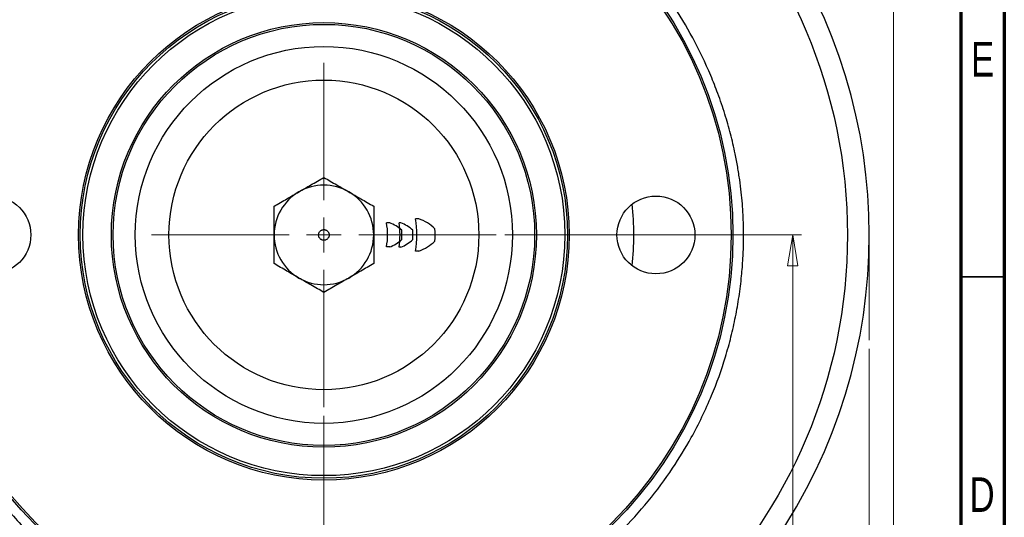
# Model space of a CAD drawing. Header units: inches. Extents: x 0.6 to 16.3, y 0.2 to 11.5.
# Tile 33 of 34: x 11.9 to 16.3, y 6.7 to 9. Entities that reach past the tile are written whole.
import ezdxf

# ---------------------------------------------------------------- set-up
doc = ezdxf.new("R2010")
doc.units = ezdxf.units.IN
doc.header["$MEASUREMENT"] = 0
doc.linetypes.add('CENTERX2', pattern=[0.8, 0.5, -0.1, 0.1, -0.1])
doc.styles.add('SLDTEXTSTYLE0', font='TXT', dxfattribs={"width": 0.75})
doc.dimstyles.new('SLDDIMSTYLE1', dxfattribs={"dimtxt": 0.137795, "dimasz": 0.14, "dimexe": 0, "dimexo": 0.0625, "dimgap": 0.034449, "dimtad": 0, "dimtih": 1, "dimtoh": 1, "dimdec": 1, "dimlfac": 1.25, "dimrnd": 1e-09, "dimzin": 12, "dimdsep": 46, "dimtxsty": 'SLDTEXTSTYLE0', "dimblk1": 'CLOSED', "dimblk2": 'CLOSED', "dimsah": 1, "dimcen": 0.09, "dimadec": 0, "dimazin": 3, "dimtfac": 1, "dimtdec": 1, "dimtofl": 0, "dimtmove": 0, "dimatfit": 3, "dimldrblk": 'CLOSED', "dimfxl": 0, "dimfrac": 2, "dimtolj": 1, "dimtzin": 12, "dimarcsym": 0})
doc.dimstyles.new('SLDDIMSTYLE2', dxfattribs={"dimtxt": 0.137795, "dimasz": 0.14, "dimexe": 0, "dimexo": 0.0625, "dimgap": 0.034449, "dimtad": 0, "dimdec": 1, "dimlfac": 1.25, "dimrnd": 1e-09, "dimzin": 12, "dimdsep": 46, "dimtxsty": 'SLDTEXTSTYLE0', "dimblk1": 'CLOSED', "dimblk2": 'CLOSED', "dimsah": 1, "dimcen": 0.09, "dimadec": 0, "dimazin": 3, "dimtfac": 1, "dimtdec": 1, "dimtofl": 0, "dimtmove": 0, "dimatfit": 3, "dimldrblk": 'CLOSED', "dimfxl": 0, "dimfrac": 2, "dimtolj": 1, "dimtzin": 12, "dimarcsym": 0})
doc.dimstyles.new('SLDDIMSTYLE3', dxfattribs={"dimtxt": 0.137795, "dimasz": 0.14, "dimexe": 0, "dimexo": 0.0625, "dimgap": 0.034449, "dimtad": 0, "dimtih": 1, "dimtoh": 1, "dimdec": 1, "dimlfac": 1.25, "dimrnd": 1e-09, "dimzin": 12, "dimdsep": 46, "dimtxsty": 'SLDTEXTSTYLE0', "dimblk1": 'CLOSED', "dimblk2": 'CLOSED', "dimsah": 1, "dimcen": 0.09, "dimadec": 0, "dimazin": 3, "dimtfac": 1, "dimtofl": 0, "dimtmove": 0, "dimatfit": 3, "dimldrblk": 'CLOSED', "dimfxl": 0, "dimfrac": 2, "dimtolj": 1, "dimtzin": 12, "dimarcsym": 0})

# ---------------------------------------------------------------- blocks, each defined once
blk = doc.blocks.new('_Closed')
at = {"color": 0, "linetype": 'ByBlock', "lineweight": -2}
for p, q in [((-1, 0.166667), (0, 0)), ((-1, 0.166667), (-1, -0.166667)), ((0, 0), (-1, -0.166667)), ((0, 0), (-1, 0))]:
    blk.add_line(p, q, dxfattribs=at)
blk = doc.blocks.new('_D_5')
at = {"color": 7, "linetype": 'Continuous', "lineweight": 0}
for p, q in [((13.3041, 10.4684), (15.878, 10.4684)), ((15.8386, 10.4684), (15.8386, 9.9632)), ((15.6859, 9.9352), (15.6439, 9.9352)), ((15.6439, 9.9352), (15.6439, 9.7164)), ((15.9914, 9.9352), (16.0333, 9.9352)), ((16.0333, 9.9352), (16.0333, 9.7164)), ((15.6439, 9.7164), (15.6859, 9.7164)), ((16.0333, 9.7164), (15.9914, 9.7164)), ((15.8386, 4.6247), (15.8386, 9.5103)), ((13.7529, 4.6247), (15.878, 4.6247))]:
    blk.add_line(p, q, dxfattribs=at)
at = {"color": 7, "linetype": 'Continuous', "lineweight": 18, "xscale": 0.14, "yscale": 0.14}
for p, rotation in [((15.8386, 10.4684), 90.0000000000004), ((15.8386, 4.6247), 270.0000000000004)]:
    blk.add_blockref('_Closed', p, dxfattribs=dict(at, rotation=rotation))
at = {"color": 7, "linetype": 'Continuous', "lineweight": 18, "char_height": 0.1378, "attachment_point": 1, "style": 'SLDTEXTSTYLE0'}
for s, insert in [('186', (15.6859, 9.8941)), ('7.3', (15.7114, 9.6879))]:
    blk.add_mtext(s, dxfattribs=dict(at, insert=insert))
blk = doc.blocks.new('_D_6')
at = {"color": 7, "linetype": 'Continuous', "lineweight": 0}
for p, q in [((15.7288, 7.4892), (15.7288, 3.2435)), ((12.2648, 4.8724), (12.2648, 3.2435)), ((14.3538, 3.4813), (14.3118, 3.4813)), ((14.3118, 3.4813), (14.3118, 3.2626)), ((14.6593, 3.4813), (14.7012, 3.4813)), ((14.7012, 3.4813), (14.7012, 3.2626)), ((12.2648, 3.2829), (14.191, 3.2829)), ((14.3118, 3.2626), (14.3538, 3.2626)), ((14.7012, 3.2626), (14.6593, 3.2626)), ((15.7288, 3.2829), (14.8221, 3.2829))]:
    blk.add_line(p, q, dxfattribs=at)
at = {"color": 7, "linetype": 'Continuous', "lineweight": 18, "xscale": 0.14, "yscale": 0.14, "rotation": 180.0000000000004}
blk.add_blockref('_Closed', (12.2648, 3.2829), dxfattribs=at)
at = {"color": 7, "linetype": 'Continuous', "lineweight": 18, "xscale": 0.14, "yscale": 0.14}
blk.add_blockref('_Closed', (15.7288, 3.2829), dxfattribs=at)
at = {"color": 7, "linetype": 'Continuous', "lineweight": 18, "char_height": 0.1378, "attachment_point": 1, "style": 'SLDTEXTSTYLE0'}
for s, insert in [('110', (14.3538, 3.4402)), ('4.3', (14.3793, 3.2341))]:
    blk.add_mtext(s, dxfattribs=dict(at, insert=insert))
blk = doc.blocks.new('_D_7')
at = {"color": 7, "linetype": 'Continuous', "lineweight": 0}
for p, q in [((13.2648, 7.1863), (13.2648, 4.1884)), ((12.2648, 4.8724), (12.2648, 4.1884)), ((12.6812, 4.4262), (12.6392, 4.4262)), ((12.6392, 4.4262), (12.6392, 4.2075)), ((12.8848, 4.4262), (12.9268, 4.4262)), ((12.9268, 4.4262), (12.9268, 4.2075)), ((12.2648, 4.2278), (12.5183, 4.2278)), ((13.2648, 4.2278), (13.0477, 4.2278)), ((12.6392, 4.2075), (12.6812, 4.2075)), ((12.9268, 4.2075), (12.8848, 4.2075))]:
    blk.add_line(p, q, dxfattribs=at)
at = {"color": 7, "linetype": 'Continuous', "lineweight": 18, "xscale": 0.14, "yscale": 0.14, "rotation": 180.0000000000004}
blk.add_blockref('_Closed', (12.2648, 4.2278, -0.8779), dxfattribs=at)
at = {"color": 7, "linetype": 'Continuous', "lineweight": 18, "xscale": 0.14, "yscale": 0.14}
blk.add_blockref('_Closed', (13.2648, 4.2278, -0.8779), dxfattribs=at)
at = {"color": 7, "linetype": 'Continuous', "lineweight": 18, "char_height": 0.1378, "attachment_point": 1, "style": 'SLDTEXTSTYLE0'}
for s, insert in [('32', (12.6812, 4.3851)), ('1.3', (12.6557, 4.1789))]:
    blk.add_mtext(s, dxfattribs=dict(at, insert=insert))
blk = doc.blocks.new('_D_9')
at = {"color": 7, "linetype": 'Continuous', "lineweight": 0}
for p, q in [((14.0829, 8.0044), (15.4222, 8.0044)), ((15.3828, 8.0044), (15.3828, 5.8278)), ((15.2301, 5.7998), (15.1881, 5.7998)), ((15.1881, 5.7998), (15.1881, 5.581)), ((15.5355, 5.7998), (15.5775, 5.7998)), ((15.5775, 5.7998), (15.5775, 5.581)), ((15.1881, 5.581), (15.2301, 5.581)), ((15.5775, 5.581), (15.5355, 5.581)), ((15.3828, 4.6247), (15.3828, 5.3749)), ((13.7529, 4.6247), (15.4222, 4.6247))]:
    blk.add_line(p, q, dxfattribs=at)
at = {"color": 7, "linetype": 'Continuous', "lineweight": 18, "xscale": 0.14, "yscale": 0.14}
for p, rotation in [((15.3828, 8.0044, -0.8779), 90.0000000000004), ((15.3828, 4.6247, -0.8779), 270.0000000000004)]:
    blk.add_blockref('_Closed', p, dxfattribs=dict(at, rotation=rotation))
at = {"color": 7, "linetype": 'Continuous', "lineweight": 18, "char_height": 0.1378, "attachment_point": 1, "style": 'SLDTEXTSTYLE0'}
for s, insert in [('107', (15.2301, 5.7587)), ('4.2', (15.2555, 5.5525))]:
    blk.add_mtext(s, dxfattribs=dict(at, insert=insert))
blk = doc.blocks.new('SW_CENTERMARKSYMBOL_0')
at = {"color": 0, "linetype": 'Continuous', "lineweight": 18}
for p, q in [((0, 0.1575), (0, 0.7787)), ((0, 0), (0, 0.0787)), ((-0.1575, 0), (-0.7787, 0)), ((0, 0), (-0.0787, 0)), ((0, 0), (0, -0.0787)), ((0, 0), (0.0787, 0)), ((0.1575, 0), (0.7787, 0)), ((0, -0.1575), (0, -0.7787))]:
    blk.add_line(p, q, dxfattribs=at)

msp = doc.modelspace()

# ---------------------------------------------------------------- linework, layer by layer
at = {"color": 7, "linetype": 'Continuous', "lineweight": 70}
for p, q in [((16.3386, 11.4961), (16.3386, 0.1969)), ((16.1417, 11.2992), (16.1417, 0.3937))]:
    msp.add_line(p, q, dxfattribs=at)
at = {"color": 7, "linetype": 'Continuous'}
for p, q in [((13.562, 8.0588), (13.5476, 8.0588)), ((13.6122, 8.0594), (13.6043, 8.0594)), ((13.694, 8.0773), (13.6784, 8.0773)), ((13.562, 7.9499), (13.5476, 7.9499)), ((13.6122, 7.9493), (13.6043, 7.9493)), ((13.694, 7.9314), (13.6784, 7.9314))]:
    msp.add_line(p, q, dxfattribs=at)
at = {"color": 7, "linetype": 'CENTERX2', "lineweight": 18}
msp.add_line((15.7288, 8.0044), (15.7288, 7.5286), dxfattribs=at)
at = {"color": 7, "linetype": 'Continuous', "lineweight": 35}
msp.add_line((16.1417, 7.815), (16.3386, 7.815), dxfattribs=at)
at = {"color": 7, "linetype": 'Continuous', "lineweight": 25}
for centre, radius in [((13.2648, 8.0044), 2.3651), ((13.2648, 8.0044), 1.848), ((13.2648, 8.0044), 1.84), ((13.2648, 8.0044), 1.1084), ((13.2648, 8.0044), 1.1004), ((13.2648, 8.0044), 1.0884), ((13.2648, 8.0044), 0.96), ((13.2648, 8.0044), 0.952), ((13.2648, 8.0044), 0.852), ((13.2648, 8.0044), 0.7), ((11.7648, 8.0044), 0.176), ((14.7648, 8.0044), 0.176)]:
    msp.add_circle(centre, radius, dxfattribs=at)
at = {"color": 7, "linetype": 'CENTERX2'}
msp.add_circle((13.2648, 8.0044), 0.024, dxfattribs=at)
msp.add_circle((13.2648, 8.0044), 0.024, dxfattribs=at)
msp.add_circle((13.2648, 8.0044), 0.024, dxfattribs=at)
at = {"color": 7, "linetype": 'Continuous', "lineweight": 25}
for radius, start, end in [(2.464, 325.6839, 34.3161), (0.225, 60, 120), (0.225, 120, 180), (0.225, 0, 60), (1.4, 354.2713, 5.7287), (0.225, 180, 240), (0.225, 300, 0), (0.225, 240, 300)]:
    msp.add_arc((13.2648, 8.0044), radius, start, end, dxfattribs=at)
at = {"color": 7, "linetype": 'Continuous'}
for centre, radius, start, end in [((13.2648, 8.0044), 0.288, 349.0972, 10.9028), ((13.5096, 7.9122), 0.1557, 46.7606, 70.3498), ((13.2648, 8.0044), 0.344, 350.7942, 9.2058), ((13.5523, 7.9037), 0.1668, 46.8496, 68.9549), ((13.2648, 8.0044), 0.42, 350, 10), ((13.6193, 7.875), 0.2157, 46.9379, 69.7346), ((13.2648, 8.0044), 0.3522, 356.5385, 3.4615), ((13.2648, 8.0044), 0.4022, 357, 3), ((13.2648, 8.0044), 0.5026, 356.7857, 3.2143), ((13.5096, 8.0965), 0.1557, 289.6502, 313.2394), ((13.5523, 8.105), 0.1668, 291.0451, 313.1504), ((13.6193, 8.1338), 0.2157, 290.2654, 313.0621)]:
    msp.add_arc(centre, radius, start, end, dxfattribs=at)
at = {"color": 7, "linetype": 'Continuous', "lineweight": 25}
for points, knots in [([(15.1608, 8.0044), (15.1608, 7.9998), (15.1608, 7.9833), (15.1602, 7.9477), (15.1578, 7.8904), (15.1518, 7.8139), (15.1409, 7.7259), (15.125, 7.634), (15.1046, 7.5431), (15.0715, 7.4233), (15.0161, 7.2692), (14.935, 7.1011), (14.838, 6.942), (14.7321, 6.799), (14.6074, 6.6612), (14.4696, 6.5366), (14.3201, 6.4262), (14.1602, 6.3304), (13.9916, 6.2505), (13.8157, 6.1871), (13.6345, 6.1415), (13.4498, 6.1145), (13.2018, 6.1031), (12.8918, 6.1342), (12.5801, 6.2282), (12.3564, 6.3366), (12.1975, 6.4342), (12.0593, 6.538), (11.9172, 6.6689), (11.7937, 6.8087), (11.6851, 6.9584), (11.5928, 7.1126), (11.5127, 7.2807), (11.4487, 7.4569), (11.4025, 7.6366), (11.3746, 7.8197), (11.3686, 7.9434), (11.3692, 8.0672), (11.3763, 8.1913), (11.4065, 8.3812), (11.4542, 8.5609), (11.5186, 8.7348), (11.5956, 8.8971), (11.6908, 9.0573), (11.8012, 9.2082), (11.9252, 9.3472), (12.0623, 9.4734), (12.2117, 9.5851), (12.372, 9.6803), (12.5411, 9.7584), (12.7169, 9.8193), (12.899, 9.8632), (13.0831, 9.8893), (13.2642, 9.8977), (13.4486, 9.8898), (13.6328, 9.8642), (13.8181, 9.8192), (13.9938, 9.7576), (14.1625, 9.6782), (14.3218, 9.5814), (14.4702, 9.4689), (14.6518, 9.3003), (14.8075, 9.1071), (14.9347, 8.8946), (15.0006, 8.7565), (15.0464, 8.6404), (15.0763, 8.5526), (15.1023, 8.4617), (15.121, 8.3817), (15.1343, 8.312), (15.1434, 8.2541), (15.1504, 8.1988), (15.1554, 8.1462), (15.1586, 8.0964), (15.1605, 8.0494), (15.1607, 8.0191), (15.1608, 8.0044)], [0, 0, 0, 0, 0.001163, 0.004154, 0.008972, 0.015617, 0.023523, 0.031307, 0.039151, 0.046995, 0.062652, 0.080375, 0.09397, 0.109598, 0.125182, 0.140759, 0.156375, 0.171978, 0.187691, 0.203373, 0.219064, 0.234738, 0.250379, 0.281589, 0.312803, 0.331949, 0.344135, 0.3598, 0.375451, 0.392777, 0.406754, 0.422041, 0.438037, 0.453653, 0.469249, 0.484764, 0.500281, 0.500418, 0.515992, 0.531575, 0.548826, 0.562804, 0.578274, 0.594087, 0.609726, 0.625359, 0.640994, 0.656651, 0.672315, 0.687937, 0.703546, 0.719154, 0.735117, 0.750382, 0.764804, 0.781602, 0.797208, 0.812826, 0.828482, 0.844134, 0.859753, 0.875365, 0.906565, 0.921879, 0.93778, 0.945083, 0.953362, 0.961138, 0.968918, 0.974091, 0.979021, 0.983706, 0.988147, 0.992343, 0.996294, 1, 1, 1, 1]), ([(13.1523, 8.1992), (13.1704, 8.2097), (13.2085, 8.2317), (13.2454, 8.253), (13.2648, 8.2642)], [0, 0, 0, 0, 0.476313, 1, 1, 1, 1]), ([(13.2648, 8.2642), (13.2841, 8.253), (13.321, 8.2317), (13.3591, 8.2097), (13.3773, 8.1992)], [0, 0, 0, 0, 0.523687, 1, 1, 1, 1]), ([(13.0398, 8.1343), (13.0591, 8.1454), (13.096, 8.1667), (13.1341, 8.1887), (13.1523, 8.1992)], [0, 0, 0, 0, 0.5236871, 1, 1, 1, 1]), ([(13.3773, 8.1992), (13.3954, 8.1887), (13.4335, 8.1667), (13.4704, 8.1454), (13.4898, 8.1343)], [0, 0, 0, 0, 0.476313, 1, 1, 1, 1]), ([(13.0398, 8.0044), (13.0398, 8.0253), (13.0398, 8.0693), (13.0398, 8.112), (13.0398, 8.1343)], [0, 0, 0, 0, 0.476313, 1, 1, 1, 1]), ([(13.4898, 8.1343), (13.4898, 8.112), (13.4898, 8.0693), (13.4898, 8.0253), (13.4898, 8.0044)], [0, 0, 0, 0, 0.523687, 1, 1, 1, 1]), ([(13.0398, 7.8745), (13.0398, 7.8968), (13.0398, 7.9394), (13.0398, 7.9834), (13.0398, 8.0044)], [0, 0, 0, 0, 0.523687, 1, 1, 1, 1]), ([(13.4898, 8.0044), (13.4898, 7.9834), (13.4898, 7.9394), (13.4898, 7.8968), (13.4898, 7.8745)], [0, 0, 0, 0, 0.476313, 1, 1, 1, 1]), ([(13.1523, 7.8095), (13.1341, 7.82), (13.096, 7.842), (13.0591, 7.8633), (13.0398, 7.8745)], [0, 0, 0, 0, 0.476313, 1, 1, 1, 1]), ([(13.4898, 7.8745), (13.4704, 7.8633), (13.4335, 7.842), (13.3954, 7.82), (13.3773, 7.8095)], [0, 0, 0, 0, 0.523687, 1, 1, 1, 1]), ([(13.2648, 7.7446), (13.2454, 7.7557), (13.2085, 7.777), (13.1704, 7.799), (13.1523, 7.8095)], [0, 0, 0, 0, 0.523687, 1, 1, 1, 1]), ([(13.3773, 7.8095), (13.3591, 7.799), (13.321, 7.777), (13.2841, 7.7557), (13.2648, 7.7446)], [0, 0, 0, 0, 0.476313, 1, 1, 1, 1])]:
    msp.add_open_spline(points, degree=3, knots=knots, dxfattribs=at)

# ---------------------------------------------------------------- block references
at = {"color": 7, "linetype": 'Continuous', "lineweight": 0}
msp.add_blockref('SW_CENTERMARKSYMBOL_0', (13.2648, 8.0044), dxfattribs=at)

# ---------------------------------------------------------------- texts
at = {"color": 7, "linetype": 'Continuous', "lineweight": 0, "char_height": 0.1562, "attachment_point": 2, "style": 'SLDTEXTSTYLE0'}
for s, insert in [('E', (16.2405, 8.8769)), ('D', (16.2383, 6.9084))]:
    msp.add_mtext(s, dxfattribs=dict(at, insert=insert))

# ---------------------------------------------------------------- dimensions: what is measured, and where the dimension line sits
at = {"color": 7, "linetype": 'Continuous', "lineweight": 18}
for base, p1, dimstyle, picture, middle in [((15.8386, 4.6247), (13.2648, 10.4684), 'SLDDIMSTYLE1', '_D_5', (15.8386, 9.7367)), ((15.3828, 4.6247), (14.0435, 8.0044), 'SLDDIMSTYLE3', '_D_9', (15.3828, 5.6013))]:
    dim = msp.add_linear_dim(base=base, p1=p1, p2=(13.7135, 4.6247), angle=90, dimstyle=dimstyle, dxfattribs=at)
    dim.commit()
    dim.dimension.update_dxf_attribs({"geometry": picture, "text_midpoint": middle, "dimtype": 160})
for base, p1, p2, picture, middle in [((12.2648, 3.2829), (15.7288, 7.5286), (12.2648, 4.9118), '_D_6', (14.5065, 3.2829)), ((12.2647560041, 4.2277653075), (13.2647560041, 7.2256251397), (12.2647560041, 4.9117851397), '_D_7', (12.7830056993, 4.2277653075))]:
    dim = msp.add_linear_dim(base=base, p1=p1, p2=p2, dimstyle='SLDDIMSTYLE2', dxfattribs=at)
    dim.commit()
    dim.dimension.update_dxf_attribs({"geometry": picture, "text_midpoint": middle, "dimtype": 160})

doc.saveas('drawing.dxf')
